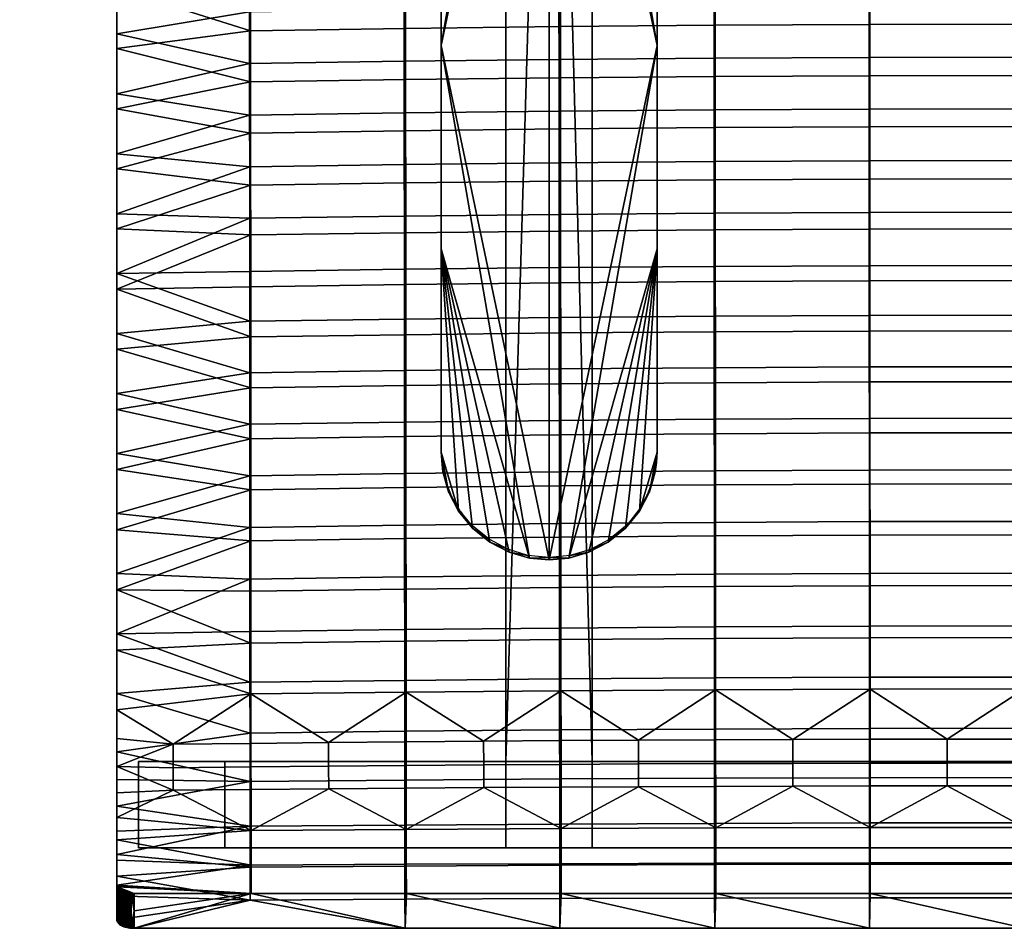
# Model space of a CAD drawing. Header units: millimetres. Extents: x -232 to 232, y -238 to 258.
# Tile 1 of 16: x -232 to -5, y -238 to -28. Entities that reach past the tile are written whole.
import ezdxf

# ---------------------------------------------------------------- set-up
doc = ezdxf.new("R2010")
doc.units = ezdxf.units.MM
doc.header["$MEASUREMENT"] = 0
for name, color, linetype in [('nozky', 250, 'Continuous'), ('podnoz', 7, 'Continuous'), ('ram', 31, 'Continuous')]:
    doc.layers.add(name, color=color, linetype=linetype)

msp = doc.modelspace()

# ---------------------------------------------------------------- meshes
at = {"layer": 'nozky'}
mesh = msp.add_polyface(dxfattribs=at)
corners = [(185, -219.81), (185, -199.81), (185, -219.81, 5.41), (185, -199.81, 5.41), (205, -219.81), (205, -199.81), (185, -219.81), (185, -199.81), (205, -219.81, 5.41), (205, -199.81, 5.41), (205, -219.81), (205, -199.81), (205, -219.81), (185, -219.81), (205, -219.81, 5.41), (185, -219.81, 5.41), (205, -199.81, 5.41), (185, -199.81, 5.41), (205, -199.81), (185, -199.81), (-185, -219.81, 5.41), (-185, -199.81, 5.41), (-185, -219.81), (-185, -199.81), (-185, -199.81, 5.41), (-205, -199.81, 5.41), (-185, -199.81), (-205, -199.81), (-205, -219.81), (-205, -199.81), (-205, -219.81, 5.41), (-205, -199.81, 5.41), (-185, -219.81), (-185, -199.81), (-205, -219.81), (-205, -199.81), (-185, -219.81), (-205, -219.81), (-185, -219.81, 5.41), (-205, -219.81, 5.41), (-232.5, 209.7), (-232.5, 229.81), (-212.5, 209.7), (-212.5, 229.81), (-232.5, 209.7), (-232.5, 229.81), (-232.5, 208.97, 5.41), (-232.5, 229.08, 5.41), (-232.5, 229.81), (-212.5, 229.81), (-232.5, 229.08, 5.41), (-212.5, 229.08, 5.41), (-212.5, 229.81), (-212.5, 209.7), (-212.5, 208.97, 5.41), (-212.5, 229.08, 5.41), (-212.5, 209.7), (-232.5, 209.7), (-212.5, 208.97, 5.41), (-232.5, 208.97, 5.41), (232.5, 209.7), (232.5, 229.81), (212.5, 209.7), (212.5, 229.81), (232.5, 209.7), (232.5, 229.81), (232.5, 208.97, 5.41), (232.5, 229.08, 5.41), (232.5, 229.81), (212.5, 229.81), (232.5, 229.08, 5.41), (212.5, 229.08, 5.41), (212.5, 229.81), (212.5, 209.7), (212.5, 208.97, 5.41), (212.5, 229.08, 5.41), (212.5, 209.7), (232.5, 209.7), (212.5, 208.97, 5.41), (232.5, 208.97, 5.41)]
mesh.append_faces([[corners[k] for k in face] for face in [(1, 0, 2, 3), (5, 4, 6, 7), (9, 8, 10, 11), (13, 12, 14, 15), (17, 16, 18, 19), (21, 20, 22, 23), (25, 24, 26, 27), (29, 28, 30, 31), (33, 32, 34, 35), (37, 36, 38, 39), (41, 43, 42, 40), (45, 44, 46, 47), (49, 48, 50, 51), (53, 52, 55, 54), (57, 56, 58, 59), (61, 60, 62, 63), (65, 67, 66, 64), (69, 71, 70, 68), (73, 74, 75, 72), (77, 79, 78, 76)]])
at = {"layer": 'podnoz'}
mesh = msp.add_polyface(dxfattribs=at)
corners = [(-212.5, 155.76, 398.85), (212.5, 155.76, 398.85), (-212.5, 175.5, 401.53), (212.5, 175.5, 401.53), (-120, 155.76, 398.85), (120, 155.76, 398.85), (100, 155.76, 398.85), (-100, 155.76, 398.85), (212.5, 175.5, 401.53), (212.5, 155.76, 398.85), (212.5, 208.97, 5.41), (212.5, 229.08, 5.41), (-212.5, 175.5, 401.53), (-212.5, 155.76, 398.85), (-212.5, 208.97, 5.41), (-212.5, 229.08, 5.41), (-100, 155.76, 398.85), (100, 155.76, 398.85), (100, 153.06, 418.79), (-100, 153.06, 418.79), (205, -199.81, 422.26), (205, -219.81, 422.26), (120, -199.81, 422.26), (120, -219.81, 422.26), (-120, -199.81, 422.26), (-120, -219.81, 422.26), (-205, -199.81, 422.26), (-205, -219.81, 422.26), (205, -199.81, 422.26), (-205, -199.81, 422.26), (205, -199.81, 5.41), (-205, -199.81, 5.41), (120, -199.81, 422.26), (-120, -199.81, 422.26), (-120, -199.81, 421.01), (-100, -199.81, 421.01), (-100, -199.81, 422.26), (100, -199.81, 422.26), (100, -199.81, 421.01), (120, -199.81, 421.01), (185, -199.81, 5.41), (185, -199.81, 402.26), (-185, -199.81, 402.26), (-185, -199.81, 5.41), (205, -219.81, 5.41), (-205, -219.81, 5.41), (205, -219.81, 422.26), (-205, -219.81, 422.26), (120, -219.81, 422.26), (-120, -219.81, 422.26), (-185, -219.81, 5.41), (-185, -219.81, 402.26), (185, -219.81, 402.26), (185, -219.81, 5.41), (100, -219.81, 422.26), (-100, -219.81, 422.26), (205, -219.81, 422.26), (205, -219.81, 5.41), (205, -199.81, 5.41), (205, -199.81, 422.26), (-205, -219.81, 5.41), (-205, -199.81, 5.41), (-205, -199.81, 422.26), (-205, -219.81, 422.26), (-185, -199.81, 402.26), (-185, -219.81, 402.26), (185, -199.81, 402.26), (185, -219.81, 402.26), (-185, -219.81, 402.26), (-185, -199.81, 402.26), (-185, -219.81, 5.41), (-185, -199.81, 5.41), (185, -219.81, 5.41), (185, -199.81, 5.41), (185, -219.81, 402.26), (185, -199.81, 402.26), (100, -199.8, 441.02), (120, -199.8, 441.02), (100, -219.81, 422.26), (120, -219.81, 422.26), (100, -199.81, 422.26), (100, -219.81, 422.26), (-100, -199.81, 422.26), (-100, -219.81, 422.26), (-100, -219.81, 422.26), (-120, -219.81, 422.26), (-100, -199.8, 441.02), (-120, -199.8, 441.02), (100, 153.06, 418.79), (100, 155.76, 398.85), (100, -199.81, 421.01), (100, -199.81, 422.26), (100, -219.81, 422.26), (100, -199.8, 441.02), (100, -199.8, 441.02), (120, -199.8, 441.02), (120, 153.06, 418.79), (100, 153.06, 418.79), (109.41, 153.06, 418.79), (100, -199.81, 421.01), (120, -199.81, 421.01), (100, 155.76, 398.85), (120, 155.76, 398.85), (120, 155.76, 398.85), (120, 153.06, 418.79), (120, -219.81, 422.26), (120, -199.81, 422.26), (120, -199.81, 421.01), (120, -199.8, 441.02), (-120, 153.06, 418.79), (-120, 155.76, 398.85), (-120, -199.81, 422.26), (-120, -199.81, 421.01), (-120, -219.81, 422.26), (-120, -199.8, 441.02), (-100, -199.81, 421.01), (-120, -199.81, 421.01), (-120, 155.76, 398.85), (-100, 155.76, 398.85), (-100, -199.8, 441.02), (-120, -199.8, 441.02), (-100, 153.06, 418.79), (-120, 153.06, 418.79), (-109.41, 153.06, 418.79), (-100, 155.76, 398.85), (-100, 153.06, 418.79), (-100, -199.81, 422.26), (-100, -199.81, 421.01), (-100, -219.81, 422.26), (-100, -199.8, 441.02), (232.5, 172.81, 421.46), (232.5, 229.08, 5.41), (232.5, 208.97, 5.41), (232.5, 153.06, 418.79), (-232.5, 172.81, 421.46), (-232.5, 229.08, 5.41), (-232.5, 208.97, 5.41), (-232.5, 153.06, 418.79), (232.5, 172.81, 421.46), (-232.5, 172.81, 421.46), (-212.5, 175.5, 401.53), (212.5, 175.5, 401.53), (212.5, 229.08, 5.41), (232.5, 229.08, 5.41), (-232.5, 229.08, 5.41), (-212.5, 229.08, 5.41), (212.5, 172.81, 421.46), (-212.5, 172.81, 421.46), (232.5, 208.97, 5.41), (212.5, 208.97, 5.41), (212.5, 155.76, 398.85), (232.5, 153.06, 418.79), (120, 155.76, 398.85), (120, 153.06, 418.79), (131.29, 153.06, 418.79), (212.5, 153.06, 418.79), (-120, 153.06, 418.79), (-120, 155.76, 398.85), (-212.5, 155.76, 398.85), (-212.5, 208.97, 5.41), (-232.5, 208.97, 5.41), (-232.5, 153.06, 418.79), (-212.5, 153.06, 418.79), (-131.29, 153.06, 418.79), (-232.5, 172.81, 421.46), (232.5, 172.81, 421.46), (-232.5, 153.06, 418.79), (232.5, 153.06, 418.79), (-100, 153.06, 418.79), (100, 153.06, 418.79), (-212.5, 153.06, 418.79), (-131.29, 153.06, 418.79), (-120, 153.06, 418.79), (212.5, 172.81, 421.46), (-212.5, 172.81, 421.46), (120, 153.06, 418.79), (131.29, 153.06, 418.79), (212.5, 153.06, 418.79), (109.41, 153.06, 418.79), (-109.41, 153.06, 418.79)]
mesh.append_faces([[corners[k] for k in face] for face in [(2, 4, 0, 0), (2, 6, 7, 7), (7, 4, 2, 2), (5, 6, 3, 3), (2, 3, 6, 6), (5, 3, 1, 1), (9, 8, 11, 10), (13, 14, 15, 12), (17, 18, 19, 16), (21, 20, 22, 23), (25, 24, 26, 27), (35, 36, 37, 38), (33, 42, 29, 29), (42, 34, 35, 35), (34, 42, 33, 33), (41, 32, 28, 28), (41, 38, 39, 39), (32, 41, 39, 39), (41, 30, 40, 40), (30, 41, 28, 28), (42, 38, 41, 41), (38, 42, 35, 35), (42, 43, 31, 31), (29, 42, 31, 31), (53, 44, 52, 52), (46, 52, 44, 44), (45, 50, 51, 51), (47, 45, 51, 51), (54, 51, 52, 52), (52, 46, 48, 48), (52, 48, 54, 54), (51, 55, 49, 49), (51, 49, 47, 47), (54, 55, 51, 51), (59, 56, 57, 58), (61, 60, 63, 62), (65, 64, 66, 67), (69, 68, 70, 71), (73, 72, 74, 75), (77, 76, 78, 79), (81, 80, 82, 83), (85, 84, 86, 87), (88, 89, 90, 90), (91, 88, 90, 90), (93, 91, 92, 92), (88, 91, 93, 93), (94, 98, 97, 97), (96, 98, 95, 95), (94, 95, 98, 98), (102, 100, 99, 101), (106, 108, 105, 105), (104, 108, 106, 106), (104, 107, 103, 103), (106, 107, 104, 104), (109, 110, 112, 112), (111, 109, 112, 112), (114, 111, 113, 113), (109, 111, 114, 114), (118, 115, 116, 117), (123, 120, 119, 119), (120, 123, 122, 122), (119, 121, 123, 123), (126, 129, 128, 128), (125, 129, 126, 126), (125, 127, 124, 124), (126, 127, 125, 125), (132, 131, 130, 133), (136, 137, 134, 135), (141, 138, 143, 142), (145, 144, 139, 140), (140, 147, 146, 141), (139, 147, 140, 140), (138, 141, 146, 146), (150, 155, 154, 152), (150, 149, 148, 148), (148, 151, 150, 150), (152, 154, 153, 153), (150, 151, 155, 155), (159, 158, 160, 160), (161, 160, 158, 158), (157, 163, 162, 158), (158, 162, 161, 161), (157, 156, 163, 163), (174, 164, 166, 170), (171, 174, 170, 170), (165, 173, 177, 167), (173, 174, 168, 169), (172, 174, 171, 171), (174, 172, 179, 179), (174, 179, 168, 168), (173, 169, 178, 178), (173, 175, 176, 176), (173, 176, 177, 177), (173, 178, 175, 175)]])
at = {"layer": 'ram'}
mesh = msp.add_polyface(dxfattribs=at)
corners = [(-135, -33.99, 432.95), (-135, -5.63, 433.42), (-135, 13.05, 429.99), (-135, 12.92, 427.87), (-135, -34.12, 430.83), (-135, 8.36, 432.5), (-135, 22.34, 431.7), (-135, -33.55, 435.55), (-135, -19.6, 434.43), (-110, 84.9, 423.33), (-110, -153.15, 438.33), (-135, -34.12, 430.83), (-210, -34.76, 441.17), (-210, -45.28, 450.98), (-210, -31.4, 449.95), (-210, -20.88, 440.15), (-210, -17.52, 448.93), (-210, -6.97, 439.15), (-210, -3.64, 447.94), (-210, 6.96, 438.19), (-210, 10.24, 446.98), (-210, 20.88, 437.25), (-210, 24.13, 446.05), (-210, 34.81, 436.34), (-143.56, 10.63, 441.9), (-107.73, 11.1, 439.93), (-107.74, 22.55, 439.3), (-143.57, 22.07, 441.23), (-143.55, -2.47, 442.74), (-107.72, -2.01, 440.75), (-143.54, -13.84, 443.54), (-107.71, -13.4, 441.55), (-143.53, -25.8, 444.46), (-107.7, -25.38, 442.49), (-143.52, -37.76, 445.45), (-107.69, -37.34, 443.52), (-179.33, 21.44, 443.71), (-143.58, 34.04, 440.6), (-179.34, 33.4, 443), (-179.33, 10.03, 444.42), (-179.32, -3.05, 445.29), (-179.31, -14.4, 446.1), (-179.3, -26.35, 446.99), (-179.3, -38.29, 447.93), (-210, 24.13, 446.05), (-210, -3.64, 447.94), (-210, -17.52, 448.93), (-210, -31.4, 449.95), (-210, 10.24, 446.98), (-143.25, 17.17, 432.47), (-179.11, 16.52, 434.97), (-179.12, 28.34, 434.26), (-143.26, 29.01, 431.82), (-143.24, 5.32, 433.19), (-179.1, 4.7, 435.73), (-143.23, -6.58, 433.98), (-179.09, -7.18, 436.54), (-143.22, -18.35, 434.83), (-179.09, -18.93, 437.39), (-143.21, -30.17, 435.76), (-179.08, -30.71, 438.28), (-143.2, -42, 436.76), (-179.07, -42.54, 439.22), (-107.42, 17.67, 430.53), (-107.43, 29.54, 429.93), (-107.41, 5.8, 431.22), (-107.39, -6.12, 431.99), (-107.38, -17.9, 432.85), (-107.37, -29.74, 433.81), (-107.36, -41.58, 434.85), (-210, 6.96, 438.19), (-210, 20.88, 437.25), (-210, -6.97, 439.15), (-210, -20.88, 440.15), (-210, -34.76, 441.17)]
mesh.append_faces([[corners[k] for k in face] for face in [(0, 1, 2, 2), (0, 2, 3, 4), (5, 2, 1, 1), (6, 2, 5, 5), (0, 7, 8, 8), (0, 8, 1, 1), (9, 10, 11, 11), (12, 13, 14, 14), (14, 15, 12, 12), (16, 17, 15, 15), (16, 18, 17, 17), (19, 17, 18, 18), (20, 19, 18, 18), (14, 16, 15, 15), (19, 20, 21, 21), (20, 22, 21, 21), (23, 21, 22, 22), (24, 25, 26, 27), (28, 29, 25, 24), (30, 31, 29, 28), (32, 33, 31, 30), (34, 35, 33, 32), (36, 27, 37, 38), (39, 24, 27, 36), (40, 28, 24, 39), (41, 30, 28, 40), (42, 32, 30, 41), (43, 34, 32, 42), (44, 36, 38, 38), (45, 40, 39, 39), (46, 42, 41, 41), (47, 43, 42, 42), (41, 40, 45, 45), (39, 36, 48, 48), (36, 44, 48, 48), (45, 39, 48, 48), (47, 42, 46, 46), (46, 41, 45, 45), (49, 50, 51, 52), (53, 54, 50, 49), (55, 56, 54, 53), (57, 58, 56, 55), (59, 60, 58, 57), (61, 62, 60, 59), (63, 49, 52, 64), (65, 53, 49, 63), (66, 55, 53, 65), (67, 57, 55, 66), (68, 59, 57, 67), (69, 61, 59, 68), (70, 71, 50, 50), (54, 72, 70, 70), (58, 73, 72, 72), (73, 60, 74, 74), (71, 51, 50, 50), (70, 50, 54, 54), (72, 56, 58, 58), (74, 60, 62, 62), (73, 58, 60, 60), (72, 54, 56, 56)]])
mesh = msp.add_polyface(dxfattribs=at)
corners = [(-135, 59.95, 424.9), (-135, 12.92, 427.87), (-135, 13.05, 429.99), (-135, 60.11, 427.45), (-135, 22.34, 431.7), (-135, 36.34, 430.99), (-135, 50.34, 430.37), (-135, 60.27, 429.99), (-134.58, 64.66, 427.28), (-134.58, 64.49, 424.62), (-134.92, 62.31, 429.92), (-130.92, 73.77, 426.71), (-133.24, 69.14, 424.33), (-133.06, 69.93, 429.58), (-134.67, 64.34, 429.84), (-134.27, 66.25, 429.76), (-133.74, 68.12, 429.67), (-132.24, 71.69, 429.49), (-114.55, 84.49, 423.36), (-135, 12.92, 427.87), (-119.2, 83.15, 423.44), (-127.68, 77.6, 423.79), (-123.68, 80.84, 423.59), (-135, -34.12, 430.83), (-135, 59.95, 424.9), (-133.24, 69.14, 424.33), (-130.92, 73.61, 424.04), (-134.58, 64.49, 424.62), (-110, 84.9, 423.33), (-210, 34.81, 436.34), (-210, 24.13, 446.05), (-210, 38.01, 445.16), (-210, 48.74, 435.47), (-210, 51.9, 444.29), (-210, 62.67, 434.63), (-210, 65.79, 443.46), (-210, 76.6, 433.82), (-143.6, 58.01, 439.53), (-107.77, 58.55, 437.83), (-107.78, 70.55, 437.49), (-143.61, 69.99, 439.1), (-143.59, 46.02, 440.03), (-107.76, 46.55, 438.24), (-143.58, 34.04, 440.6), (-107.75, 34.55, 438.73), (-143.57, 22.07, 441.23), (-107.74, 22.55, 439.3), (-179.35, 57.31, 441.73), (-179.36, 69.27, 441.16), (-179.35, 45.35, 442.34), (-179.34, 33.4, 443), (-210, 65.79, 443.46), (-210, 38.01, 445.16), (-210, 51.9, 444.29), (-210, 79.69, 442.66), (-210, 24.13, 446.05), (-143.29, 64.19, 430.28), (-179.14, 63.44, 432.41), (-179.14, 75.66, 431.85), (-143.3, 76.43, 429.87), (-143.28, 52.72, 430.72), (-179.13, 52, 432.97), (-143.27, 40.87, 431.24), (-179.12, 40.17, 433.6), (-143.26, 29.01, 431.82), (-179.12, 28.34, 434.26), (-107.46, 64.77, 428.63), (-107.47, 77.04, 428.33), (-107.45, 53.28, 428.98), (-107.44, 41.41, 429.42), (-107.43, 29.54, 429.93), (-210, 34.81, 436.34), (-210, 48.74, 435.47), (-210, 20.88, 437.25), (-210, 62.67, 434.63), (-210, 76.6, 433.82)]
mesh.append_faces([[corners[k] for k in face] for face in [(0, 1, 2, 3), (3, 2, 4, 4), (3, 4, 5, 5), (3, 6, 7, 7), (6, 3, 5, 5), (3, 8, 9, 0), (7, 10, 3, 3), (8, 11, 12, 12), (8, 3, 10, 10), (9, 8, 12, 12), (11, 8, 13, 13), (8, 14, 15, 15), (8, 15, 16, 16), (14, 8, 10, 10), (17, 11, 13, 13), (13, 8, 16, 16), (18, 19, 20, 20), (21, 22, 19, 19), (22, 20, 19, 19), (23, 19, 18, 18), (24, 25, 26, 26), (27, 25, 24, 24), (19, 24, 26, 26), (19, 26, 21, 21), (28, 23, 18, 18), (29, 30, 31, 31), (29, 31, 32, 32), (33, 34, 32, 32), (34, 33, 35, 35), (35, 36, 34, 34), (31, 33, 32, 32), (37, 38, 39, 40), (41, 42, 38, 37), (43, 44, 42, 41), (45, 46, 44, 43), (47, 37, 40, 48), (49, 41, 37, 47), (50, 43, 41, 49), (51, 47, 48, 48), (52, 50, 49, 49), (49, 47, 53, 53), (54, 51, 48, 48), (52, 49, 53, 53), (52, 55, 50, 50), (51, 53, 47, 47), (56, 57, 58, 59), (60, 61, 57, 56), (62, 63, 61, 60), (64, 65, 63, 62), (66, 56, 59, 67), (68, 60, 56, 66), (69, 62, 60, 68), (70, 64, 62, 69), (71, 72, 63, 63), (65, 73, 71, 71), (72, 74, 61, 61), (75, 58, 74, 74), (74, 58, 57, 57), (72, 61, 63, 63), (71, 63, 65, 65), (74, 57, 61, 61)]])
mesh = msp.add_polyface(dxfattribs=at)
corners = [(-85, 12.92, 427.87), (-85, 59.95, 424.9), (-85, 22.97, 429.34), (-85, 8.96, 430.1), (-85, -5.05, 430.98), (-85, -34.12, 430.83), (-85, -19.05, 432.01), (-85, 51.02, 428.22), (-85, 36.99, 428.72), (-85, -33.03, 433.17), (-92.32, 77.6, 423.79), (-89.08, 73.61, 424.04), (-85, 12.92, 427.87), (-105.45, 84.49, 423.36), (-85, -34.12, 430.83), (-110, 84.9, 423.33), (-110, -153.15, 438.33), (-35.95, 47.15, 436.18), (0, 47.23, 435.93), (0, 59.25, 435.63), (-35.95, 59.17, 435.87), (-35.94, 35.13, 436.59), (0, 35.2, 436.32), (-35.94, 23.11, 437.1), (0, 23.19, 436.82), (-35.93, 11.64, 437.68), (0, 11.71, 437.4), (-35.93, -1.49, 438.48), (0, -1.42, 438.2), (-35.92, -12.9, 439.28), (0, -12.84, 439), (-35.92, -24.89, 440.24), (0, -24.83, 439.96), (-35.92, -36.87, 441.31), (0, -36.81, 441.04), (-71.87, 46.92, 436.95), (-71.88, 58.94, 436.61), (-71.87, 34.91, 437.39), (-71.86, 22.9, 437.93), (-71.85, 11.44, 438.53), (-71.84, -1.69, 439.33), (-71.83, -13.09, 440.13), (-71.82, -25.07, 441.08), (-71.82, -37.05, 442.14), (-107.76, 46.55, 438.24), (-107.77, 58.55, 437.83), (-107.75, 34.55, 438.73), (-107.74, 22.55, 439.3), (-107.73, 11.1, 439.93), (-107.72, -2.01, 440.75), (-107.71, -13.4, 441.55), (-107.7, -25.38, 442.49), (-107.69, -37.34, 443.52), (-71.62, 41.79, 428.11), (-107.44, 41.41, 429.42), (-107.45, 53.28, 428.98), (-71.62, 53.68, 427.73), (-71.61, 29.91, 428.58), (-107.43, 29.54, 429.93), (-71.6, 18.03, 429.15), (-107.42, 17.67, 430.53), (-71.59, 6.15, 429.81), (-107.41, 5.8, 431.22), (-71.58, -5.78, 430.58), (-107.39, -6.12, 431.99), (-71.58, -17.58, 431.44), (-107.38, -17.9, 432.85), (-71.57, -29.43, 432.41), (-107.37, -29.74, 433.81), (-71.56, -41.28, 433.49), (-107.36, -41.58, 434.85), (-35.81, 42.03, 427.33), (-35.81, 53.93, 426.99), (-35.8, 30.13, 427.78), (-35.8, 18.24, 428.32), (-35.79, 6.36, 428.97), (-35.79, -5.58, 429.73), (-35.78, -17.39, 430.6), (-35.78, -29.25, 431.58), (-35.77, -41.1, 432.68), (0, 42.11, 427.08), (0, 54.01, 426.74), (0, 30.21, 427.51), (0, 18.32, 428.04), (0, 6.43, 428.69), (0, -5.52, 429.45), (0, -17.32, 430.31), (0, -29.19, 431.3), (0, -41.04, 432.41)]
mesh.append_faces([[corners[k] for k in face] for face in [(0, 1, 2, 2), (3, 4, 0, 0), (5, 0, 4, 4), (6, 5, 4, 4), (3, 0, 2, 2), (1, 7, 8, 8), (5, 6, 9, 9), (2, 1, 8, 8), (10, 11, 12, 12), (13, 12, 14, 14), (15, 13, 14, 14), (16, 15, 14, 14), (17, 18, 19, 20), (21, 22, 18, 17), (23, 24, 22, 21), (25, 26, 24, 23), (27, 28, 26, 25), (29, 30, 28, 27), (31, 32, 30, 29), (33, 34, 32, 31), (35, 17, 20, 36), (37, 21, 17, 35), (38, 23, 21, 37), (39, 25, 23, 38), (40, 27, 25, 39), (41, 29, 27, 40), (42, 31, 29, 41), (43, 33, 31, 42), (44, 35, 36, 45), (46, 37, 35, 44), (47, 38, 37, 46), (48, 39, 38, 47), (49, 40, 39, 48), (50, 41, 40, 49), (51, 42, 41, 50), (52, 43, 42, 51), (53, 54, 55, 56), (57, 58, 54, 53), (59, 60, 58, 57), (61, 62, 60, 59), (63, 64, 62, 61), (65, 66, 64, 63), (67, 68, 66, 65), (69, 70, 68, 67), (71, 53, 56, 72), (73, 57, 53, 71), (74, 59, 57, 73), (75, 61, 59, 74), (76, 63, 61, 75), (77, 65, 63, 76), (78, 67, 65, 77), (79, 69, 67, 78), (80, 71, 72, 81), (82, 73, 71, 80), (83, 74, 73, 82), (84, 75, 74, 83), (85, 76, 75, 84), (86, 77, 76, 85), (87, 78, 77, 86), (88, 79, 78, 87)]])
mesh = msp.add_polyface(dxfattribs=at)
corners = [(-135, -80.89, 438.04), (-135, -33.99, 432.95), (-135, -81.03, 435.92), (-135, -127.93, 441), (-135, -81.16, 433.79), (-135, -128.2, 436.76), (-135, -33.55, 435.55), (-135, -47.53, 436.78), (-135, -34.12, 430.83), (-135, -75.41, 439.54), (-135, -61.47, 438.11), (-135, -89.34, 441.03), (-135, -103.26, 442.57), (-210, -100.78, 455.22), (-210, -104.39, 446.47), (-210, -114.66, 456.25), (-210, -118.31, 447.48), (-210, -86.9, 454.17), (-210, -90.47, 445.42), (-210, -73.03, 453.1), (-210, -76.56, 444.35), (-210, -62.64, 443.28), (-210, -59.16, 452.04), (-210, -48.73, 442.22), (-210, -45.28, 450.98), (-210, -34.76, 441.17), (-179.29, -50.22, 448.91), (-143.51, -49.7, 446.51), (-143.52, -37.76, 445.45), (-179.3, -38.29, 447.93), (-179.28, -62.15, 449.93), (-143.5, -61.64, 447.64), (-179.27, -74.08, 450.98), (-143.49, -73.58, 448.83), (-179.27, -86.39, 452.1), (-143.48, -85.89, 450.11), (-179.26, -97.92, 453.16), (-143.47, -97.42, 451.34), (-179.25, -109.84, 454.25), (-143.46, -109.34, 452.63), (-179.25, -121.76, 455.31), (-143.45, -121.26, 453.9), (-210, -59.16, 452.04), (-210, -86.9, 454.17), (-210, -73.03, 453.1), (-210, -114.66, 456.25), (-210, -100.78, 455.22), (-210, -45.28, 450.98), (-210, -31.4, 449.95), (-143.19, -53.83, 437.83), (-179.07, -54.37, 440.21), (-179.07, -42.54, 439.22), (-143.2, -42, 436.76), (-143.18, -65.89, 438.99), (-179.06, -66.41, 441.25), (-143.17, -77.44, 440.16), (-179.05, -77.96, 442.28), (-143.16, -89.44, 441.42), (-179.04, -89.94, 443.37), (-143.15, -101.04, 442.66), (-179.04, -101.54, 444.44), (-143.14, -112.83, 443.94), (-179.03, -113.33, 445.52), (-143.13, -124.62, 445.18), (-179.02, -125.13, 446.56), (-210, -62.64, 443.28), (-210, -76.56, 444.35), (-210, -104.39, 446.47), (-210, -90.47, 445.42), (-210, -118.31, 447.48), (-210, -48.73, 442.22), (-210, -34.76, 441.17)]
mesh.append_faces([[corners[k] for k in face] for face in [(0, 1, 2, 2), (3, 2, 4, 5), (6, 0, 7, 7), (2, 1, 8, 4), (3, 0, 2, 2), (9, 0, 3, 3), (0, 10, 7, 7), (3, 11, 9, 9), (0, 9, 10, 10), (12, 11, 3, 3), (0, 6, 1, 1), (13, 14, 15, 15), (16, 15, 14, 14), (13, 17, 18, 18), (18, 14, 13, 13), (17, 19, 20, 20), (21, 19, 22, 22), (20, 19, 21, 21), (23, 21, 22, 22), (18, 17, 20, 20), (22, 24, 23, 23), (25, 23, 24, 24), (26, 27, 28, 29), (30, 31, 27, 26), (32, 33, 31, 30), (34, 35, 33, 32), (36, 37, 35, 34), (38, 39, 37, 36), (40, 41, 39, 38), (42, 30, 26, 26), (43, 34, 32, 32), (43, 36, 34, 34), (32, 30, 44, 44), (45, 40, 38, 38), (38, 36, 46, 46), (26, 29, 47, 47), (26, 47, 42, 42), (48, 47, 29, 29), (30, 42, 44, 44), (46, 45, 38, 38), (46, 36, 43, 43), (32, 44, 43, 43), (49, 50, 51, 52), (53, 54, 50, 49), (55, 56, 54, 53), (57, 58, 56, 55), (59, 60, 58, 57), (61, 62, 60, 59), (63, 64, 62, 61), (65, 54, 66, 66), (60, 67, 68, 68), (69, 67, 62, 62), (50, 65, 70, 70), (51, 70, 71, 71), (68, 66, 56, 56), (70, 51, 50, 50), (66, 54, 56, 56), (68, 58, 60, 60), (67, 60, 62, 62), (68, 56, 58, 58), (65, 50, 54, 54)]])
mesh = msp.add_polyface(dxfattribs=at)
corners = [(-92.32, -145.84, 437.87), (-89.08, -141.85, 437.62), (-91.64, -144.62, 445.98), (-89.2, -141.54, 445.65), (-130.92, -141.85, 437.62), (-127.68, -145.84, 437.87), (-130.5, -141.93, 446.49), (-134.58, -132.74, 437.04), (-133.24, -137.38, 437.34), (-133.91, -134.93, 445.94), (-135, -127.93, 441), (-135, -128.2, 436.76), (-134.76, -131.1, 445.59), (-132.48, -138.56, 446.24), (-135, -127.67, 445.24), (-127.99, -144.97, 446.68), (-85, -81.16, 433.79), (-96.32, -149.08, 438.07), (-100.8, -151.4, 438.22), (-110, -153.15, 438.33), (-85, -34.12, 430.83), (-105.45, -152.73, 438.3), (-92.32, -145.84, 437.87), (-135, -128.2, 436.76), (-133.24, -137.38, 437.34), (-134.58, -132.74, 437.04), (-135, -81.16, 433.79), (-130.92, -141.85, 437.62), (-135, -34.12, 430.83), (-114.55, -152.73, 438.3), (-119.2, -151.4, 438.22), (-123.68, -149.08, 438.07), (-127.68, -145.84, 437.87), (-107.68, -49.3, 444.64), (-71.81, -49.01, 443.31), (-71.82, -37.05, 442.14), (-107.69, -37.34, 443.52), (-107.67, -61.25, 445.85), (-71.8, -60.96, 444.58), (-107.66, -73.18, 447.15), (-71.79, -72.9, 445.95), (-107.65, -85.5, 448.56), (-71.78, -85.22, 447.45), (-107.64, -97.03, 449.93), (-71.77, -96.75, 448.92), (-107.63, -108.95, 451.37), (-71.77, -108.67, 450.47), (-107.62, -120.87, 452.8), (-71.76, -120.59, 452.01), (-107.61, -132.8, 454.14), (-71.75, -132.52, 453.47), (-107.59, -144.75, 455.29), (-71.74, -144.47, 454.73), (-143.51, -49.7, 446.51), (-143.52, -37.76, 445.45), (-143.5, -61.64, 447.64), (-143.49, -73.58, 448.83), (-143.48, -85.89, 450.11), (-143.47, -97.42, 451.34), (-143.46, -109.34, 452.63), (-143.45, -121.26, 453.9), (-143.44, -133.19, 455.08), (-143.43, -145.14, 456.08), (-107.35, -53.42, 435.99), (-143.19, -53.83, 437.83), (-143.2, -42, 436.76), (-107.36, -41.58, 434.85), (-107.34, -65.49, 437.24), (-143.18, -65.89, 438.99), (-107.33, -77.05, 438.51), (-143.17, -77.44, 440.16), (-107.32, -89.04, 439.9), (-143.16, -89.44, 441.42), (-107.31, -100.64, 441.29), (-143.15, -101.04, 442.66), (-107.3, -112.43, 442.71), (-143.14, -112.83, 443.94), (-107.29, -124.23, 444.12), (-143.13, -124.62, 445.18), (-107.28, -136.04, 445.42), (-143.12, -136.43, 446.33), (-107.27, -147.86, 446.51), (-143.11, -148.24, 447.26), (-71.55, -53.12, 434.67), (-71.56, -41.28, 433.49), (-71.54, -65.2, 435.99), (-71.53, -76.76, 437.34), (-71.53, -88.76, 438.81), (-71.52, -100.36, 440.3), (-71.51, -112.15, 441.84), (-71.5, -123.95, 443.36), (-71.49, -135.76, 444.77)]
mesh.append_faces([[corners[k] for k in face] for face in [(0, 1, 2, 2), (2, 1, 3, 3), (4, 5, 6, 6), (7, 8, 9, 9), (7, 10, 11, 11), (12, 10, 7, 7), (13, 8, 4, 4), (14, 10, 12, 12), (5, 15, 6, 6), (6, 13, 4, 4), (9, 8, 13, 13), (7, 9, 12, 12), (16, 17, 18, 18), (19, 20, 21, 21), (21, 16, 18, 18), (16, 22, 17, 17), (23, 24, 25, 25), (26, 27, 23, 23), (27, 24, 23, 23), (28, 29, 26, 26), (30, 31, 26, 26), (27, 26, 32, 32), (32, 26, 31, 31), (29, 30, 26, 26), (29, 28, 19, 19), (21, 20, 16, 16), (33, 34, 35, 36), (37, 38, 34, 33), (39, 40, 38, 37), (41, 42, 40, 39), (43, 44, 42, 41), (45, 46, 44, 43), (47, 48, 46, 45), (49, 50, 48, 47), (51, 52, 50, 49), (53, 33, 36, 54), (55, 37, 33, 53), (56, 39, 37, 55), (57, 41, 39, 56), (58, 43, 41, 57), (59, 45, 43, 58), (60, 47, 45, 59), (61, 49, 47, 60), (62, 51, 49, 61), (63, 64, 65, 66), (67, 68, 64, 63), (69, 70, 68, 67), (71, 72, 70, 69), (73, 74, 72, 71), (75, 76, 74, 73), (77, 78, 76, 75), (79, 80, 78, 77), (81, 82, 80, 79), (83, 63, 66, 84), (85, 67, 63, 83), (86, 69, 67, 85), (87, 71, 69, 86), (88, 73, 71, 87), (89, 75, 73, 88), (90, 77, 75, 89), (91, 79, 77, 90)]])
mesh = msp.add_polyface(dxfattribs=at)
corners = [(-85, -33.03, 433.17), (-85, -81.05, 435.62), (-85, -34.12, 430.83), (-85, -47.01, 434.48), (-85, -60.97, 435.92), (-85, -128.2, 436.76), (-85, -81.16, 433.79), (-85, -74.92, 437.49), (-85, -127.97, 440.41), (-85, -88.85, 439.17), (-85, -102.77, 440.92), (-85, -127.74, 444.05), (-85, -116.69, 442.69), (-85.42, -132.74, 437.04), (-85.93, -134.47, 444.85), (-86.76, -137.38, 437.34), (-85.17, -130.62, 444.4), (-87.29, -138.13, 445.27), (-89.08, -141.85, 437.62), (-89.2, -141.54, 445.65), (-89.08, -141.85, 437.62), (-85, -81.16, 433.79), (-85, -128.2, 436.76), (-86.76, -137.38, 437.34), (-85.42, -132.74, 437.04), (-92.32, -145.84, 437.87), (-35.91, -48.83, 442.51), (0, -48.78, 442.24), (0, -36.81, 441.04), (-35.92, -36.87, 441.31), (-35.91, -60.79, 443.81), (0, -60.73, 443.56), (-35.9, -72.73, 445.23), (0, -72.68, 444.99), (-35.9, -85.06, 446.78), (0, -85, 446.56), (-35.89, -96.59, 448.31), (0, -96.53, 448.11), (-35.89, -108.5, 449.93), (0, -108.45, 449.75), (-35.88, -120.42, 451.54), (0, -120.37, 451.38), (-35.88, -132.35, 453.06), (0, -132.3, 452.93), (-35.87, -144.3, 454.39), (0, -144.25, 454.28), (-71.81, -49.01, 443.31), (-71.82, -37.05, 442.14), (-71.8, -60.96, 444.58), (-71.79, -72.9, 445.95), (-71.78, -85.22, 447.45), (-71.77, -96.75, 448.92), (-71.77, -108.67, 450.47), (-71.76, -120.59, 452.01), (-71.75, -132.52, 453.47), (-71.74, -144.47, 454.73), (-71.49, -147.59, 445.97), (-107.27, -147.86, 446.51), (-107.28, -136.04, 445.42), (-71.49, -135.76, 444.77), (-35.77, -52.94, 433.89), (-71.55, -53.12, 434.67), (-71.56, -41.28, 433.49), (-35.77, -41.1, 432.68), (-35.77, -65.03, 435.24), (-71.54, -65.2, 435.99), (-35.76, -76.59, 436.63), (-71.53, -76.76, 437.34), (-35.76, -88.59, 438.17), (-71.53, -88.76, 438.81), (-35.75, -100.19, 439.72), (-71.52, -100.36, 440.3), (-35.75, -111.98, 441.32), (-71.51, -112.15, 441.84), (-35.74, -123.78, 442.9), (-71.5, -123.95, 443.36), (-35.74, -135.59, 444.39), (-35.73, -147.42, 445.65), (0, -52.88, 433.63), (0, -41.04, 432.41), (0, -64.97, 434.99), (0, -76.53, 436.4), (0, -88.53, 437.95), (0, -100.14, 439.52), (0, -111.93, 441.15), (0, -123.72, 442.75), (0, -135.53, 444.26), (0, -147.37, 445.55)]
mesh.append_faces([[corners[k] for k in face] for face in [(0, 1, 2, 2), (1, 3, 4, 4), (1, 5, 6, 6), (7, 1, 4, 4), (0, 3, 1, 1), (1, 6, 2, 2), (5, 1, 8, 8), (8, 7, 9, 9), (8, 9, 10, 10), (11, 8, 12, 12), (10, 12, 8, 8), (8, 1, 7, 7), (8, 13, 5, 5), (13, 14, 15, 15), (8, 16, 13, 13), (15, 17, 18, 18), (13, 16, 14, 14), (17, 19, 18, 18), (14, 17, 15, 15), (16, 8, 11, 11), (20, 21, 22, 22), (22, 23, 20, 20), (24, 23, 22, 22), (25, 21, 20, 20), (26, 27, 28, 29), (30, 31, 27, 26), (32, 33, 31, 30), (34, 35, 33, 32), (36, 37, 35, 34), (38, 39, 37, 36), (40, 41, 39, 38), (42, 43, 41, 40), (44, 45, 43, 42), (46, 26, 29, 47), (48, 30, 26, 46), (49, 32, 30, 48), (50, 34, 32, 49), (51, 36, 34, 50), (52, 38, 36, 51), (53, 40, 38, 52), (54, 42, 40, 53), (55, 44, 42, 54), (56, 57, 58, 59), (60, 61, 62, 63), (64, 65, 61, 60), (66, 67, 65, 64), (68, 69, 67, 66), (70, 71, 69, 68), (72, 73, 71, 70), (74, 75, 73, 72), (76, 59, 75, 74), (77, 56, 59, 76), (78, 60, 63, 79), (80, 64, 60, 78), (81, 66, 64, 80), (82, 68, 66, 81), (83, 70, 68, 82), (84, 72, 70, 83), (85, 74, 72, 84), (86, 76, 74, 85), (87, 77, 76, 86)]])
mesh = msp.add_polyface(dxfattribs=at)
corners = [(-135, -127.67, 445.24), (-135, -117.18, 444.12), (-135, -127.93, 441), (-135, -103.26, 442.57), (-210, -197.55, 453.1), (-210, -184.07, 456.5), (-210, -194.52, 444.61), (-210, -187.82, 446.56), (-210, -174.06, 448.73), (-210, -170.25, 458.05), (-210, -160.08, 449.38), (-210, -156.34, 458.38), (-210, -146.16, 449.13), (-210, -142.43, 457.98), (-210, -132.23, 448.42), (-210, -128.54, 457.2), (-210, -118.31, 447.48), (-210, -114.66, 456.25), (-179.24, -133.69, 456.29), (-143.44, -133.19, 455.08), (-143.45, -121.26, 453.9), (-179.25, -121.76, 455.31), (-179.23, -145.64, 457.09), (-143.43, -145.14, 456.08), (-179.22, -157.6, 457.54), (-143.42, -157.11, 456.73), (-179.22, -169.76, 457.4), (-143.41, -169.29, 456.78), (-179.21, -181.49, 456.38), (-143.4, -181.05, 455.93), (-179.2, -193.22, 454.02), (-143.39, -192.83, 453.72), (-210, -142.43, 457.98), (-210, -156.34, 458.38), (-210, -128.54, 457.2), (-210, -184.07, 456.5), (-210, -197.55, 453.1), (-179.2, -204.45, 449.92), (-210, -170.25, 458.05), (-210, -114.66, 456.25), (-178.98, -201.07, 441.56), (-196.97, -201.27, 441.68), (-196.98, -195.82, 443.98), (-178.98, -195.61, 443.83), (-143.12, -136.43, 446.33), (-179.02, -136.93, 447.5), (-179.02, -125.13, 446.56), (-143.13, -124.62, 445.18), (-143.11, -148.24, 447.26), (-179.01, -148.74, 448.23), (-143.1, -159.95, 447.79), (-179, -160.43, 448.56), (-143.09, -171.96, 447.66), (-178.99, -172.42, 448.23), (-143.07, -183.75, 446.45), (-178.99, -184.17, 446.84), (-161.01, -195.42, 443.7), (-143.06, -195.25, 443.58), (-161.01, -200.9, 441.46), (-143.06, -200.75, 441.37), (-125.14, -195.1, 443.48), (-210, -160.08, 449.38), (-210, -146.16, 449.13), (-210, -187.82, 446.56), (-210, -174.06, 448.73), (-210, -132.23, 448.42), (-210, -118.31, 447.48), (-210, -194.52, 444.61), (-210, -200.98, 441.98), (-179.03, -113.33, 445.52)]
mesh.append_faces([[corners[k] for k in face] for face in [(0, 1, 2, 2), (1, 3, 2, 2), (4, 5, 6, 6), (7, 6, 5, 5), (8, 7, 5, 5), (9, 10, 8, 8), (10, 9, 11, 11), (11, 12, 10, 10), (5, 9, 8, 8), (13, 14, 12, 12), (13, 15, 14, 14), (16, 14, 15, 15), (17, 16, 15, 15), (11, 13, 12, 12), (18, 19, 20, 21), (22, 23, 19, 18), (24, 25, 23, 22), (26, 27, 25, 24), (28, 29, 27, 26), (30, 31, 29, 28), (32, 22, 18, 18), (33, 24, 22, 22), (18, 21, 34, 34), (28, 35, 30, 30), (36, 37, 30, 30), (38, 28, 26, 26), (34, 32, 18, 18), (34, 21, 39, 39), (22, 32, 33, 33), (24, 38, 26, 26), (35, 36, 30, 30), (35, 28, 38, 38), (33, 38, 24, 24), (40, 41, 42, 43), (44, 45, 46, 47), (48, 49, 45, 44), (50, 51, 49, 48), (52, 53, 51, 50), (54, 55, 53, 52), (56, 43, 55, 55), (54, 57, 56, 56), (55, 54, 56, 56), (58, 40, 43, 56), (59, 58, 56, 57), (60, 57, 54, 54), (49, 61, 62, 62), (55, 63, 64, 64), (61, 53, 64, 64), (45, 62, 65, 65), (66, 46, 65, 65), (63, 42, 67, 67), (68, 67, 42, 42), (63, 55, 42, 42), (65, 46, 45, 45), (61, 49, 51, 51), (61, 51, 53, 53), (62, 45, 49, 49), (42, 55, 43, 43), (64, 53, 55, 55), (66, 69, 46, 46)]])
mesh = msp.add_polyface(dxfattribs=at)
corners = [(-100.8, -151.4, 438.22), (-96.32, -149.08, 438.07), (-100.43, -150.72, 446.61), (-105.45, -152.73, 438.3), (-105.12, -152.14, 446.78), (-92.32, -145.84, 437.87), (-96.11, -148.42, 446.37), (-110, -152.61, 446.89), (-91.64, -144.62, 445.98), (-92.32, -145.33, 446.05), (-110, -153.15, 438.33), (-119.2, -151.4, 438.22), (-114.55, -152.73, 438.3), (-114.88, -152.13, 446.94), (-127.68, -145.84, 437.87), (-123.68, -149.08, 438.07), (-123.89, -148.39, 446.86), (-119.57, -150.7, 446.93), (-127.68, -145.29, 446.7), (-127.99, -144.97, 446.68), (-107.19, -230.4, 413.16), (-107.5, -238.42, 417.25), (-143.02, -230.4, 413.16), (-71.67, -238.42, 417.25), (-143.33, -238.42, 417.25), (-107.58, -156.73, 456.09), (-71.73, -156.45, 455.64), (-71.74, -144.47, 454.73), (-107.59, -144.75, 455.29), (-107.57, -168.93, 456.29), (-71.72, -168.66, 455.95), (-107.56, -180.71, 455.57), (-71.72, -180.46, 455.32), (-107.55, -192.52, 453.48), (-71.71, -192.3, 453.32), (-107.54, -203.86, 449.57), (-71.7, -203.67, 449.46), (-107.53, -214.29, 443.67), (-71.69, -214.14, 443.59), (-107.52, -223.82, 435.74), (-71.68, -223.68, 435.67), (-107.51, -231.55, 427.09), (-71.68, -231.45, 427.03), (-143.42, -157.11, 456.73), (-143.43, -145.14, 456.08), (-143.41, -169.29, 456.78), (-143.4, -181.05, 455.93), (-143.39, -192.83, 453.72), (-143.38, -204.12, 449.73), (-143.36, -214.51, 443.77), (-143.35, -224, 435.83), (-143.34, -231.69, 427.16), (-143.33, -238.42, 417.25), (-107.5, -238.42, 417.25), (-71.67, -238.42, 417.25), (-107.26, -159.58, 447.19), (-143.1, -159.95, 447.79), (-143.11, -148.24, 447.26), (-107.27, -147.86, 446.51), (-107.25, -171.6, 447.21), (-143.09, -171.96, 447.66), (-107.24, -183.42, 446.14), (-143.07, -183.75, 446.45), (-107.23, -194.97, 443.39), (-125.14, -195.1, 443.48), (-107.22, -205.75, 438.45), (-125.13, -205.86, 438.51), (-125.13, -200.61, 441.29), (-107.22, -200.49, 441.22), (-143.05, -205.98, 438.58), (-143.06, -200.75, 441.37), (-143.06, -195.25, 443.58), (-107.21, -215.34, 431.36), (-143.04, -215.53, 431.46), (-107.2, -223.46, 422.79), (-143.03, -223.61, 422.87), (-71.48, -159.32, 446.77), (-71.49, -147.59, 445.97), (-71.47, -171.34, 446.89), (-71.46, -183.19, 445.92), (-89.33, -194.86, 443.32), (-89.32, -205.66, 438.41), (-89.33, -200.39, 441.16), (-143.02, -230.4, 413.16), (-107.19, -230.4, 413.16)]
mesh.append_faces([[corners[k] for k in face] for face in [(0, 1, 2, 2), (3, 0, 4, 4), (1, 5, 6, 6), (3, 4, 7, 7), (8, 9, 5, 5), (6, 5, 9, 9), (2, 1, 6, 6), (0, 2, 4, 4), (7, 10, 3, 3), (11, 12, 13, 13), (14, 15, 16, 16), (15, 11, 17, 17), (11, 13, 17, 17), (16, 18, 14, 14), (17, 16, 15, 15), (13, 12, 7, 7), (14, 18, 19, 19), (10, 7, 12, 12), (20, 21, 22, 22), (20, 23, 21, 21), (21, 24, 22, 22), (25, 26, 27, 28), (29, 30, 26, 25), (31, 32, 30, 29), (33, 34, 32, 31), (35, 36, 34, 33), (37, 38, 36, 35), (39, 40, 38, 37), (41, 42, 40, 39), (43, 25, 28, 44), (45, 29, 25, 43), (46, 31, 29, 45), (47, 33, 31, 46), (48, 35, 33, 47), (49, 37, 35, 48), (50, 39, 37, 49), (51, 41, 39, 50), (51, 52, 53, 41), (41, 53, 54, 42), (55, 56, 57, 58), (59, 60, 56, 55), (61, 62, 60, 59), (61, 63, 64, 64), (62, 61, 64, 64), (65, 66, 67, 68), (66, 69, 70, 67), (67, 70, 71, 64), (68, 67, 64, 63), (66, 65, 72, 72), (73, 69, 66, 66), (72, 73, 66, 66), (74, 75, 73, 72), (76, 55, 58, 77), (78, 59, 55, 76), (79, 61, 59, 78), (80, 63, 61, 61), (81, 65, 68, 82), (82, 68, 63, 80), (72, 65, 81, 81), (83, 75, 74, 84)]])
mesh = msp.add_polyface(dxfattribs=at)
corners = [(0, -230.4, 413.16), (0, -238.42, 417.25), (-35.7, -230.4, 413.16), (-35.83, -238.42, 417.25), (-71.42, -230.4, 413.16), (-71.67, -238.42, 417.25), (-107.19, -230.4, 413.16), (-35.87, -156.29, 455.37), (0, -156.23, 455.28), (0, -144.25, 454.28), (-35.87, -144.3, 454.39), (-35.87, -168.51, 455.74), (0, -168.45, 455.67), (-35.86, -180.32, 455.17), (0, -180.27, 455.12), (-35.86, -192.17, 453.21), (0, -192.13, 453.18), (-35.85, -203.56, 449.4), (0, -203.52, 449.38), (-35.85, -214.04, 443.54), (0, -214.01, 443.52), (-35.84, -223.6, 435.63), (0, -223.58, 435.62), (-35.84, -231.39, 427), (0, -231.37, 426.99), (-71.73, -156.45, 455.64), (-71.74, -144.47, 454.73), (-71.72, -168.66, 455.95), (-71.72, -180.46, 455.32), (-71.71, -192.3, 453.32), (-71.7, -203.67, 449.46), (-71.69, -214.14, 443.59), (-71.68, -223.68, 435.67), (-71.68, -231.45, 427.03), (-35.83, -238.42, 417.25), (0, -238.42, 417.25), (-71.67, -238.42, 417.25), (-71.46, -183.19, 445.92), (-71.45, -194.77, 443.25), (-89.33, -194.86, 443.32), (-107.24, -183.42, 446.14), (-71.44, -205.58, 438.37), (-89.32, -205.66, 438.41), (-89.33, -200.39, 441.16), (-71.45, -200.31, 441.11), (-71.44, -215.2, 431.3), (-107.21, -215.34, 431.36), (-71.43, -223.35, 422.73), (-107.2, -223.46, 422.79), (-35.73, -159.16, 446.51), (-71.48, -159.32, 446.77), (-71.49, -147.59, 445.97), (-35.73, -147.42, 445.65), (-35.73, -171.19, 446.7), (-71.47, -171.34, 446.89), (-35.72, -183.05, 445.79), (-53.58, -194.7, 443.21), (-35.72, -194.65, 443.17), (-35.71, -205.48, 438.31), (-53.57, -205.52, 438.33), (-53.58, -200.25, 441.07), (-35.71, -200.2, 441.04), (-35.71, -215.12, 431.25), (-35.7, -223.28, 422.69), (0, -159.11, 446.43), (0, -147.37, 445.55), (0, -171.14, 446.64), (0, -183, 445.74), (-17.86, -194.62, 443.15), (0, -194.61, 443.14), (0, -205.45, 438.3), (-17.85, -205.46, 438.3), (-17.86, -200.17, 441.03), (0, -200.16, 441.02), (0, -215.09, 431.24), (0, -223.26, 422.68), (-71.42, -230.4, 413.16), (-107.19, -230.4, 413.16), (-35.7, -230.4, 413.16), (0, -230.4, 413.16)]
mesh.append_faces([[corners[k] for k in face] for face in [(0, 1, 2, 2), (2, 3, 4, 4), (5, 6, 4, 4), (4, 3, 5, 5), (3, 2, 1, 1), (7, 8, 9, 10), (11, 12, 8, 7), (13, 14, 12, 11), (15, 16, 14, 13), (17, 18, 16, 15), (19, 20, 18, 17), (21, 22, 20, 19), (23, 24, 22, 21), (25, 7, 10, 26), (27, 11, 7, 25), (28, 13, 11, 27), (29, 15, 13, 28), (30, 17, 15, 29), (31, 19, 17, 30), (32, 21, 19, 31), (33, 23, 21, 32), (23, 34, 35, 24), (34, 23, 33, 36), (37, 38, 39, 39), (40, 37, 39, 39), (41, 42, 43, 44), (44, 43, 39, 38), (42, 41, 45, 45), (45, 46, 42, 42), (47, 48, 46, 45), (49, 50, 51, 52), (53, 54, 50, 49), (55, 37, 54, 53), (56, 38, 37, 37), (55, 57, 56, 56), (37, 55, 56, 56), (58, 59, 60, 61), (59, 41, 44, 60), (60, 44, 38, 56), (61, 60, 56, 57), (59, 58, 62, 62), (45, 41, 59, 59), (62, 45, 59, 59), (63, 47, 45, 62), (64, 49, 52, 65), (66, 53, 49, 64), (67, 55, 53, 66), (68, 57, 55, 55), (67, 69, 68, 68), (55, 67, 68, 68), (70, 71, 72, 73), (71, 58, 61, 72), (72, 61, 57, 68), (73, 72, 68, 69), (71, 70, 74, 74), (62, 58, 71, 71), (74, 62, 71, 71), (75, 63, 62, 74), (47, 76, 77, 48), (63, 78, 76, 47), (78, 63, 75, 79)]])
mesh = msp.add_polyface(dxfattribs=at)
corners = [(-178.95, -230.4, 413.16), (-206, -234.41, 415.2), (-206, -230.4, 413.16), (-143.33, -238.42, 417.25), (-143.02, -230.4, 413.16), (-206, -238.42, 417.25), (-206.34, -230.4, 413.17), (-206.68, -230.37, 413.21), (-207.39, -238.3, 417.47), (-207.39, -230.29, 413.38), (-207.03, -230.34, 413.28), (-207.03, -238.36, 417.37), (-206.34, -238.41, 417.26), (-206.68, -238.39, 417.3), (-179.2, -204.45, 449.92), (-143.38, -204.12, 449.73), (-143.39, -192.83, 453.72), (-179.2, -193.22, 454.02), (-179.19, -214.79, 443.91), (-143.36, -214.51, 443.77), (-179.18, -224.24, 435.95), (-143.35, -224, 435.83), (-179.17, -231.88, 427.26), (-143.34, -231.69, 427.16), (-143.33, -238.42, 417.25), (-210, -210.16, 447.27), (-210, -221.35, 439.04), (-210, -236.48, 420.75), (-206, -238.42, 417.25), (-210, -226.33, 434.18), (-207.39, -238.3, 417.47), (-207.03, -238.36, 417.37), (-206.34, -238.41, 417.26), (-206.68, -238.39, 417.3), (-207.73, -238.24, 417.6), (-210, -197.55, 453.1), (-210, -204, 450.5), (-210, -215.95, 443.43), (-210, -230.87, 428.91), (-178.97, -206.28, 438.73), (-196.97, -206.45, 438.83), (-196.97, -201.27, 441.68), (-178.98, -201.07, 441.56), (-143.05, -205.98, 438.58), (-161, -206.12, 438.65), (-161.01, -200.9, 441.46), (-143.06, -200.75, 441.37), (-143.04, -215.53, 431.46), (-178.97, -215.78, 431.59), (-143.03, -223.61, 422.87), (-178.96, -223.8, 422.97), (-210, -222.66, 424.74), (-210, -217.96, 429.89), (-178.95, -230.4, 413.16), (-209.99, -228.62, 416.36), (-210, -228.44, 416.65), (-209.94, -228.79, 416.06), (-210, -212.75, 434.53), (-210, -200.98, 441.98), (-210, -207.08, 438.59), (-196.98, -195.82, 443.98), (-206, -230.4, 413.16), (-208.07, -230.13, 413.67), (-208.39, -230.03, 413.86), (-208.69, -229.91, 414.08), (-207.03, -230.34, 413.28), (-207.39, -230.29, 413.38), (-207.73, -230.22, 413.51), (-206.34, -230.4, 413.17), (-206.68, -230.37, 413.21), (-143.02, -230.4, 413.16)]
mesh.append_faces([[corners[k] for k in face] for face in [(0, 1, 2, 2), (3, 0, 4, 4), (0, 5, 1, 1), (3, 5, 0, 0), (6, 1, 7, 7), (8, 9, 10, 11), (11, 10, 7, 7), (1, 6, 2, 2), (12, 13, 1, 1), (7, 13, 11, 11), (5, 12, 1, 1), (7, 1, 13, 13), (14, 15, 16, 17), (18, 19, 15, 14), (20, 21, 19, 18), (22, 23, 21, 20), (23, 22, 24, 24), (14, 25, 18, 18), (18, 26, 20, 20), (22, 27, 28, 28), (20, 29, 22, 22), (28, 30, 31, 31), (32, 28, 33, 33), (31, 33, 28, 28), (34, 30, 28, 28), (24, 22, 28, 28), (14, 35, 36, 36), (37, 18, 25, 25), (25, 14, 36, 36), (26, 29, 20, 20), (29, 38, 22, 22), (22, 38, 27, 27), (26, 18, 37, 37), (39, 40, 41, 42), (43, 44, 45, 46), (44, 39, 42, 45), (44, 43, 47, 47), (48, 39, 44, 44), (47, 48, 44, 44), (49, 50, 48, 47), (51, 52, 50, 50), (53, 54, 55, 55), (54, 53, 56, 56), (57, 48, 52, 52), (58, 40, 59, 59), (40, 57, 59, 59), (41, 58, 60, 60), (51, 50, 55, 55), (53, 61, 56, 56), (40, 58, 41, 41), (62, 63, 61, 61), (63, 64, 61, 61), (65, 66, 61, 61), (67, 61, 66, 66), (68, 69, 61, 61), (65, 61, 69, 69), (57, 40, 48, 48), (52, 48, 50, 50), (49, 70, 53, 50), (55, 50, 53, 53), (40, 39, 48, 48)]])
mesh = msp.add_polyface(dxfattribs=at)
corners = [(-208.39, -238.05, 417.95), (-208.39, -230.03, 413.86), (-208.07, -230.13, 413.67), (-208.07, -238.15, 417.76), (-208.69, -229.91, 414.08), (-208.96, -237.8, 418.41), (-208.96, -229.78, 414.32), (-208.69, -237.94, 418.17), (-207.39, -230.29, 413.38), (-207.73, -238.24, 417.6), (-207.73, -230.22, 413.51), (-209.86, -228.97, 415.76), (-209.94, -236.83, 420.16), (-209.94, -228.79, 416.06), (-210, -232.46, 418.7), (-209.99, -228.62, 416.36), (-210, -228.44, 416.65), (-209.21, -229.64, 414.58), (-209.42, -237.51, 418.95), (-209.42, -229.48, 414.86), (-209.61, -229.32, 415.15), (-209.75, -237.17, 419.55), (-209.75, -229.15, 415.45), (-209.61, -237.34, 419.25), (-209.86, -237, 419.85), (-209.21, -237.66, 418.67), (-207.39, -238.3, 417.47), (-209.99, -236.65, 420.46), (-210, -236.48, 420.75), (-210, -230.87, 428.91), (-210, -226.33, 434.18), (-210, -222.66, 424.74), (-210, -221.35, 439.04), (-210, -217.96, 429.89), (-210, -215.95, 443.43), (-210, -212.75, 434.53), (-210, -210.16, 447.27), (-210, -207.08, 438.59), (-210, -204, 450.5), (-210, -200.98, 441.98), (-210, -197.55, 453.1), (-210, -194.52, 444.61), (-209.61, -237.34, 419.25), (-209.42, -237.51, 418.95), (-206, -238.42, 417.25), (-209.75, -237.17, 419.55), (-209.21, -237.66, 418.67), (-208.69, -237.94, 418.17), (-208.39, -238.05, 417.95), (-207.73, -238.24, 417.6), (-208.07, -238.15, 417.76), (-208.96, -237.8, 418.41), (-209.99, -236.65, 420.46), (-209.94, -236.83, 420.16), (-209.86, -237, 419.85), (-210, -236.48, 420.75), (-206, -230.4, 413.16), (-209.61, -229.32, 415.15), (-209.75, -229.15, 415.45), (-209.86, -228.97, 415.76), (-209.42, -229.48, 414.86), (-209.94, -228.79, 416.06), (-208.96, -229.78, 414.32), (-208.69, -229.91, 414.08), (-209.21, -229.64, 414.58), (-207.73, -230.22, 413.51), (-208.07, -230.13, 413.67)]
mesh.append_faces([[corners[k] for k in face] for face in [(0, 1, 2, 3), (4, 5, 6, 6), (7, 4, 1, 1), (8, 9, 10, 10), (10, 3, 2, 2), (11, 12, 13, 13), (14, 15, 13, 13), (14, 16, 15, 15), (14, 13, 12, 12), (17, 18, 19, 19), (20, 21, 22, 22), (20, 19, 23, 23), (24, 11, 22, 22), (6, 25, 17, 17), (10, 9, 3, 3), (9, 8, 26, 26), (1, 0, 7, 7), (21, 24, 22, 22), (14, 12, 27, 27), (12, 11, 24, 24), (27, 28, 14, 14), (25, 18, 17, 17), (20, 23, 21, 21), (18, 23, 19, 19), (5, 25, 6, 6), (5, 4, 7, 7), (29, 14, 28, 28), (29, 30, 31, 31), (31, 14, 29, 29), (30, 32, 31, 31), (33, 32, 34, 34), (31, 32, 33, 33), (35, 33, 34, 34), (16, 14, 31, 31), (34, 36, 35, 35), (37, 35, 36, 36), (37, 36, 38, 38), (38, 39, 37, 37), (40, 41, 39, 39), (38, 40, 39, 39), (42, 43, 44, 44), (42, 44, 45, 45), (43, 46, 44, 44), (47, 48, 44, 44), (49, 44, 50, 50), (50, 44, 48, 48), (51, 47, 44, 44), (51, 44, 46, 46), (44, 52, 53, 53), (45, 44, 54, 54), (54, 44, 53, 53), (52, 44, 55, 55), (56, 57, 58, 58), (56, 58, 59, 59), (60, 57, 56, 56), (61, 56, 59, 59), (62, 56, 63, 63), (56, 62, 64, 64), (56, 65, 66, 66), (56, 64, 60, 60)]])

doc.saveas('drawing.dxf')
